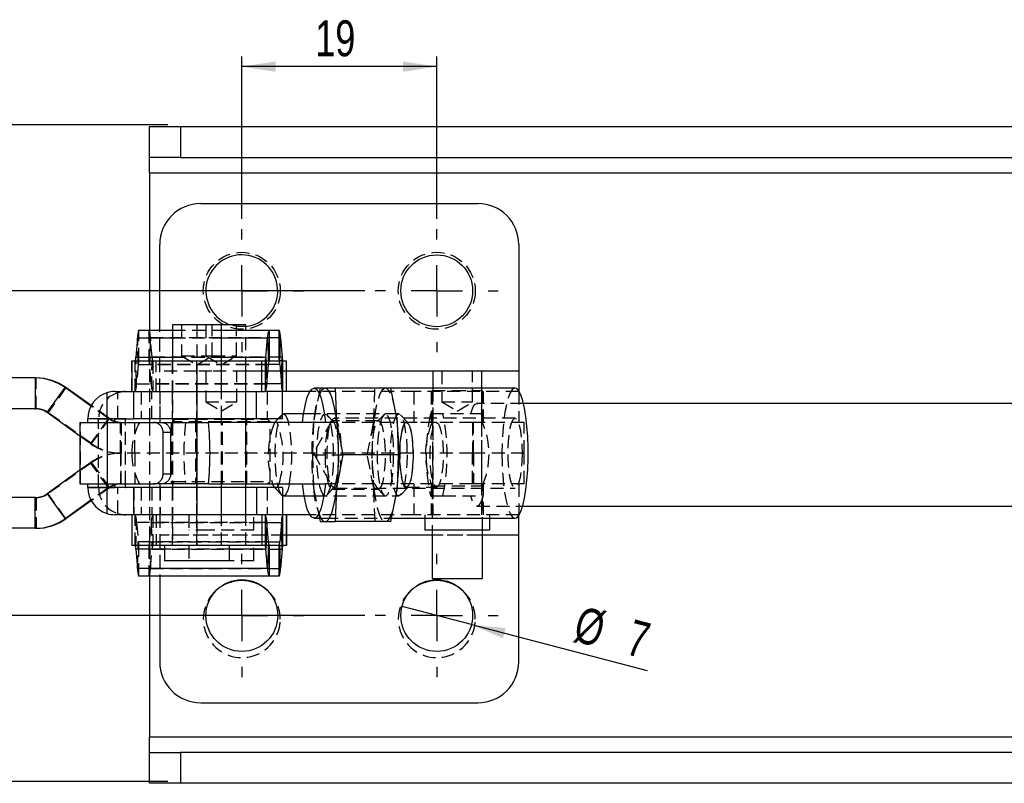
# Model space of a CAD drawing. Extents: x 32 to 389, y 23 to 292.
# Tile 3 of 8: x 94 to 190, y 108 to 182. Entities that reach past the tile are written whole.
import ezdxf

# ---------------------------------------------------------------- set-up
doc = ezdxf.new("R2010")
doc.units = 0
doc.linetypes.add('HIDDEN', pattern=[1.905, 1.27, -0.635])
doc.layers.get('0').update_dxf_attribs({"linetype": 'CONTINUOUS'})
doc.layers.add('FORMATO', color=179, linetype='CONTINUOUS')
doc.styles.add('SLDTEXTSTYLE0', font='TXT', dxfattribs={"width": 0.75})
doc.dimstyles.new('SLDDIMSTYLE1', dxfattribs={"dimtxt": 3.5, "dimasz": 3.302, "dimexe": 0, "dimexo": 0.0625, "dimgap": 0.875, "dimtad": 1, "dimdec": 0, "dimrnd": 1e-09, "dimzin": 12, "dimtxsty": 'SLDTEXTSTYLE0', "dimsah": 1, "dimcen": 0.09, "dimazin": 3, "dimtfac": 1, "dimtofl": 0, "dimtmove": 0, "dimatfit": 3, "dimtolj": 1, "dimtzin": 12})
doc.dimstyles.new('SLDDIMSTYLE2', dxfattribs={"dimtxt": 3.5, "dimasz": 3.302, "dimexe": 0, "dimexo": 0.0625, "dimgap": 0.875, "dimtad": 1, "dimdec": 3, "dimrnd": 1e-09, "dimzin": 12, "dimtxsty": 'SLDTEXTSTYLE0', "dimsah": 1, "dimcen": 0.09, "dimazin": 3, "dimtfac": 1, "dimtdec": 3, "dimtofl": 0, "dimtmove": 0, "dimatfit": 3, "dimtolj": 1, "dimtzin": 12})
doc.dimstyles.new('SLDDIMSTYLE4', dxfattribs={"dimtxt": 3.5, "dimasz": 3.302, "dimexe": 0, "dimexo": 0.0625, "dimgap": 0.875, "dimtad": 1, "dimdec": 3, "dimrnd": 1e-09, "dimzin": 12, "dimtxsty": 'SLDTEXTSTYLE0', "dimsah": 1, "dimcen": 0.09, "dimazin": 3, "dimtfac": 1, "dimtdec": 3, "dimtmove": 0, "dimatfit": 3, "dimtolj": 1, "dimtzin": 12})
doc.dimstyles.new('SLDDIMSTYLE5', dxfattribs={"dimtxt": 3.5, "dimasz": 3.302, "dimexe": 0, "dimexo": 0.0625, "dimgap": 0.875, "dimtad": 1, "dimdec": 3, "dimrnd": 1e-09, "dimzin": 12, "dimtxsty": 'SLDTEXTSTYLE0', "dimblk1": 'NONE', "dimsah": 1, "dimcen": 0, "dimazin": 3, "dimtfac": 1, "dimtdec": 3, "dimtmove": 0, "dimatfit": 3, "dimtolj": 1, "dimtzin": 12})

# ---------------------------------------------------------------- blocks, each defined once
blk = doc.blocks.new('_D_7')
at = {"layer": 'FORMATO'}
for p, q in [((115.453, 162.767), (115.453, 178.61)), ((134.453, 162.767), (134.453, 178.61)), ((134.453, 177.61), (115.453, 177.61))]:
    blk.add_line(p, q, dxfattribs=at)
for points in [[(115.453, 177.61), (118.755, 177.102), (118.755, 178.118)], [(134.453, 177.61), (131.151, 178.118), (131.151, 177.102)]]:
    blk.add_solid(points, dxfattribs=at)
at = {"layer": 'FORMATO', "insert": (122.615, 182.122), "char_height": 3.5, "attachment_point": 1, "style": 'SLDTEXTSTYLE0'}
blk.add_mtext('19', dxfattribs=at)
blk = doc.blocks.new('_D_8')
at = {"layer": 'FORMATO'}
for p, q in [((85.065, 155.767), (85.065, 166.076)), ((127.453, 155.767), (84.065, 155.767)), ((85.065, 155.767), (85.065, 124.115)), ((127.453, 124.115), (84.065, 124.115))]:
    blk.add_line(p, q, dxfattribs=at)
for points in [[(85.065, 155.767), (84.557, 152.465), (85.573, 152.465)], [(85.065, 124.115), (85.573, 127.417), (84.557, 127.417)]]:
    blk.add_solid(points, dxfattribs=at)
at = {"layer": 'FORMATO', "insert": (80.553, 160.904), "char_height": 3.5, "attachment_point": 1, "rotation": 90, "style": 'SLDTEXTSTYLE0'}
blk.add_mtext('32', dxfattribs=at)
blk = doc.blocks.new('_D_9')
at = {"layer": 'FORMATO'}
for p, q in [((108.241, 171.942), (41.94, 171.942)), ((42.94, 107.942), (42.94, 171.942)), ((108.241, 107.942), (41.94, 107.942))]:
    blk.add_line(p, q, dxfattribs=at)
for points in [[(42.94, 171.942), (42.432, 168.64), (43.448, 168.64)], [(42.94, 107.942), (43.448, 111.244), (42.432, 111.244)]]:
    blk.add_solid(points, dxfattribs=at)
at = {"layer": 'FORMATO', "insert": (38.428, 141.108), "char_height": 3.5, "attachment_point": 1, "rotation": 90, "style": 'SLDTEXTSTYLE0'}
blk.add_mtext('64', dxfattribs=at)
blk = doc.blocks.new('_D_10')
at = {"layer": 'FORMATO'}
for q in [(131.067, 125.001), (154.969, 118.746)]:
    blk.add_line((137.839, 123.229), q, dxfattribs=at)
blk.add_solid([(137.839, 123.229), (140.905, 121.901), (141.162, 122.884)], dxfattribs=at)
at = {"layer": 'FORMATO', "char_height": 3.5, "attachment_point": 1, "rotation": 345.33437, "style": 'SLDTEXTSTYLE0'}
for s, insert in [('%%c', (148.494, 125.068)), ('7', (153.614, 123.783))]:
    blk.add_mtext(s, dxfattribs=dict(at, insert=insert))
blk = doc.blocks.new('_NONE')
blk = doc.blocks.new('SW_CENTERMARKSYMBOL_6')
at = {"layer": 'FORMATO', "color": 0}
for p, q in [((0, 5), (0, 6)), ((0, 0), (0, 2.5)), ((-5, 0), (-6, 0)), ((0, 0), (-2.5, 0)), ((0, 0), (0, -2.5)), ((0, 0), (2.5, 0)), ((5, 0), (6, 0)), ((0, -5), (0, -6))]:
    blk.add_line(p, q, dxfattribs=at)
blk = doc.blocks.new('SW_CENTERMARKSYMBOL_7')
at = {"layer": 'FORMATO', "color": 0}
for p, q in [((0, 5), (0, 6)), ((0, 0), (0, 2.5)), ((-5, 0), (-6, 0)), ((0, 0), (-2.5, 0)), ((0, 0), (0, -2.5)), ((0, 0), (2.5, 0)), ((5, 0), (6, 0)), ((0, -5), (0, -6))]:
    blk.add_line(p, q, dxfattribs=at)
blk = doc.blocks.new('SW_CENTERMARKSYMBOL_8')
at = {"layer": 'FORMATO', "color": 0}
for p, q in [((0, 5), (0, 6)), ((0, 0), (0, 2.5)), ((-5, 0), (-6, 0)), ((0, 0), (-2.5, 0)), ((0, 0), (0, -2.5)), ((0, 0), (2.5, 0)), ((5, 0), (6, 0)), ((0, -5), (0, -6))]:
    blk.add_line(p, q, dxfattribs=at)
blk = doc.blocks.new('SW_CENTERMARKSYMBOL_9')
at = {"layer": 'FORMATO', "color": 0}
for p, q in [((0, 5), (0, 6)), ((0, 0), (0, 2.5)), ((-5, 0), (-6, 0)), ((0, 0), (-2.5, 0)), ((0, 0), (0, -2.5)), ((0, 0), (2.5, 0)), ((5, 0), (6, 0)), ((0, -5), (0, -6))]:
    blk.add_line(p, q, dxfattribs=at)

msp = doc.modelspace()

# ---------------------------------------------------------------- linework, layer by layer
at = {"color": 7, "linetype": 'CONTINUOUS'}
for p, q in [((106.4533, 168.7672), (106.4533, 171.7672)), ((106.4533, 171.7672), (109.4648, 171.7672)), ((109.4648, 171.7672), (109.4648, 168.7672)), ((109.4648, 171.7672), (205.6809, 171.7672)), ((109.4648, 168.7672), (106.4533, 168.7672)), ((106.4533, 167.2672), (106.4533, 168.7672)), ((109.4648, 168.7672), (205.6809, 168.7672)), ((106.4533, 167.2672), (106.4533, 151.9411)), ((111.4533, 164.2672), (138.4533, 164.2672)), ((107.4533, 151.9411), (107.4533, 160.2672)), ((142.4533, 160.2672), (142.4533, 147.9411)), ((105.434, 151.9411), (108.6984, 151.9411)), ((108.6984, 152.4411), (108.6984, 148.9411)), ((113.4609, 152.4411), (108.6984, 152.4411)), ((113.4609, 148.9411), (113.4609, 152.4411)), ((115.8345, 152.4411), (113.4609, 152.4411)), ((113.4609, 151.9411), (118.1178, 151.9411)), ((115.8345, 151.9411), (115.8345, 152.4411)), ((118.1178, 151.9411), (118.1178, 148.9411)), ((118.1178, 151.9411), (119.0796, 151.9411)), ((119.0796, 148.9411), (119.0796, 151.9411)), ((105.2889, 151.1708), (105.1261, 149.3095)), ((117.8099, 149.3095), (117.9727, 151.1708)), ((117.9727, 151.1708), (118.0484, 148.5727)), ((119.149, 148.5727), (119.2247, 151.1708)), ((119.2247, 151.1708), (119.3874, 149.3095)), ((104.7296, 148.9411), (104.7296, 145.9411)), ((104.7296, 148.9411), (117.4215, 148.9411)), ((117.4215, 145.9411), (117.4215, 148.9411)), ((117.4215, 148.9411), (117.7405, 148.9411)), ((117.7405, 148.9411), (117.7405, 145.9411)), ((117.8099, 149.3095), (117.8857, 146.7115)), ((118.1178, 148.9411), (119.0796, 148.9411)), ((119.3117, 146.7115), (119.3874, 149.3095)), ((119.4569, 145.9411), (119.4569, 148.9411)), ((119.4569, 148.9411), (119.7952, 148.9411)), ((119.7952, 145.9411), (119.7952, 148.9411)), ((119.7952, 148.9411), (119.8033, 148.9411)), ((119.8033, 145.9411), (119.8033, 148.9411)), ((117.8857, 146.7115), (118.0484, 148.5727)), ((119.149, 148.5727), (119.3117, 146.7115)), ((134.072, 147.9411), (134.072, 146.2911)), ((135.5412, 147.9411), (134.072, 147.9411)), ((138.8345, 147.9411), (135.5412, 147.9411)), ((138.8345, 146.2911), (138.8345, 147.9411)), ((142.4533, 147.9411), (142.4533, 146.0218)), ((95.3214, 147.2661), (80.7622, 147.2661)), ((95.3214, 147.2661), (95.3214, 144.2661)), ((95.3214, 147.2661), (95.4107, 147.2661)), ((96.4832, 143.894), (98.2259, 146.3359)), ((100.7475, 144.5362), (98.2259, 146.3359)), ((98.2259, 146.3359), (98.3153, 146.3359)), ((100.7725, 144.5821), (98.3153, 146.3359)), ((103.0795, 145.9411), (104.7296, 145.9411)), ((104.7296, 145.9411), (117.4215, 145.9411)), ((104.9061, 145.9411), (104.9061, 143.2911)), ((116.8722, 143.2911), (116.8722, 145.9411)), ((117.4215, 145.9411), (117.7405, 145.9411)), ((119.42, 145.9411), (117.7405, 145.9411)), ((119.42, 143.7362), (119.42, 145.9411)), ((122.0757, 145.9411), (119.42, 145.9411)), ((123.4885, 146.2911), (122.4928, 146.2911)), ((124.5915, 146.2672), (123.7232, 146.2672)), ((124.704, 143.0172), (124.5915, 146.2672)), ((129.9416, 146.2672), (124.5915, 146.2672)), ((142.0862, 146.2911), (124.6777, 146.2911)), ((129.9416, 146.2672), (130.582, 143.0172)), ((102.3089, 145.8257), (102.3089, 143.2911)), ((95.3214, 144.2661), (80.7622, 144.2661)), ((130.4493, 143.9593), (130.4365, 144.0349)), ((198.1988, 144.7672), (142.9141, 144.7672)), ((99.6811, 141.6116), (96.4832, 143.894)), ((103.0696, 143.2811), (100.4345, 143.2811)), ((100.4345, 142.9411), (100.4345, 143.2811)), ((103.0696, 142.9411), (103.0696, 143.2811)), ((104.1311, 143.2811), (103.0696, 143.2811)), ((103.0795, 143.2911), (104.9061, 143.2911)), ((104.1311, 142.9411), (104.1311, 143.2811)), ((116.8722, 143.2911), (104.9061, 143.2911)), ((106.4533, 143.2911), (106.4533, 142.9411)), ((107.4533, 143.2911), (107.4533, 142.9411)), ((108.6984, 143.2911), (108.6984, 142.9411)), ((113.4609, 142.9411), (113.4609, 143.2911)), ((115.8351, 142.9411), (115.8351, 143.2911)), ((118.9801, 143.2911), (116.8722, 143.2911)), ((119.3554, 143.6824), (118.6445, 142.9411)), ((119.3554, 143.6824), (119.5197, 143.7672)), ((122.4928, 143.7672), (119.5197, 143.7672)), ((125.3444, 139.7672), (124.704, 143.0172)), ((130.582, 143.0172), (130.6945, 139.7672)), ((99.6811, 142.9411), (99.6811, 136.9411)), ((99.6811, 142.9411), (106.846, 142.9411)), ((106.846, 142.9411), (107.5844, 142.9411)), ((107.5844, 142.9411), (112.2024, 142.9411)), ((123.6156, 142.9411), (112.2024, 142.9411)), ((108.529, 141.9411), (107.7944, 141.9411)), ((107.7944, 137.9411), (107.7944, 141.9411)), ((108.529, 137.9411), (108.529, 141.9411)), ((124.704, 136.5172), (125.3444, 139.7672)), ((130.6945, 139.7672), (125.3444, 139.7672)), ((130.6945, 139.7672), (130.582, 136.5172)), ((99.6811, 138.2706), (96.4832, 135.9882)), ((107.7944, 137.9411), (108.529, 137.9411)), ((99.6811, 136.9411), (106.846, 136.9411)), ((100.4345, 136.6011), (100.4345, 136.9411)), ((100.4345, 136.6011), (103.0696, 136.6011)), ((102.3089, 136.5911), (102.3089, 134.0565)), ((103.0696, 136.6011), (103.0696, 136.9411)), ((104.1311, 136.6011), (103.0696, 136.6011)), ((104.9061, 136.5911), (103.0795, 136.5911)), ((104.1311, 136.6011), (104.1311, 136.9411)), ((104.9061, 136.5911), (104.9061, 133.9411)), ((116.8722, 136.5911), (104.9061, 136.5911)), ((106.4533, 136.9411), (106.4533, 136.5911)), ((107.5844, 136.9411), (106.846, 136.9411)), ((107.4533, 136.9411), (107.4533, 136.5911)), ((112.2024, 136.9411), (107.5274, 136.9411)), ((108.6984, 136.9411), (108.6984, 136.5911)), ((112.2024, 136.9411), (123.6156, 136.9411)), ((113.4609, 136.5911), (113.4609, 136.9411)), ((115.8351, 136.5911), (115.8351, 136.9411)), ((116.8722, 136.5911), (116.8722, 133.9411)), ((118.6466, 136.5911), (116.8722, 136.5911)), ((118.6355, 136.6027), (119.3554, 135.852)), ((124.5915, 133.2672), (124.704, 136.5172)), ((130.582, 136.5172), (129.9416, 133.2672)), ((95.3214, 135.6161), (80.7622, 135.6161)), ((95.3214, 132.6161), (95.3214, 135.6161)), ((96.4832, 135.9882), (98.2259, 133.5463)), ((100.7475, 135.346), (98.2259, 133.5463)), ((119.42, 135.7982), (119.42, 133.9411)), ((119.5197, 135.7672), (122.4928, 135.7672)), ((130.4365, 135.4995), (130.4493, 135.5751)), ((100.7725, 135.3001), (98.3153, 133.5463)), ((142.8248, 134.7672), (198.1988, 134.7672)), ((98.2259, 133.5463), (98.3153, 133.5463)), ((104.7296, 133.9411), (103.0795, 133.9411)), ((104.7296, 133.9411), (104.7296, 130.9411)), ((117.4215, 133.9411), (104.7296, 133.9411)), ((117.4215, 133.9411), (117.4215, 130.9411)), ((117.7405, 133.9411), (117.4215, 133.9411)), ((119.42, 133.9411), (117.7405, 133.9411)), ((117.7405, 133.9411), (117.7405, 130.9411)), ((122.0757, 133.9411), (119.42, 133.9411)), ((119.4569, 130.9411), (119.4569, 133.9411)), ((119.7952, 133.9411), (119.7952, 130.9411)), ((119.8033, 130.9411), (119.8033, 133.9411)), ((122.4928, 133.5911), (123.5747, 133.5911)), ((123.022, 133.5911), (123.0858, 133.2672)), ((130.0054, 133.5911), (142.0862, 133.5911)), ((133.2783, 133.5911), (133.2783, 132.4411)), ((139.6283, 132.4411), (139.6283, 133.5911)), ((142.4533, 131.9411), (142.4533, 133.8604)), ((95.3214, 132.6161), (80.7622, 132.6161)), ((95.3214, 132.6161), (95.4107, 132.6161)), ((117.8857, 133.1708), (117.8099, 130.5727)), ((118.0484, 131.3095), (117.8857, 133.1708)), ((119.3117, 133.1708), (119.149, 131.3095)), ((119.3874, 130.5727), (119.3117, 133.1708)), ((123.0858, 133.2672), (123.5747, 133.2672)), ((123.5747, 133.2672), (124.5915, 133.2672)), ((129.9416, 133.2672), (124.5915, 133.2672)), ((135.2371, 132.4411), (133.2783, 132.4411)), ((134.0033, 132.4411), (134.0033, 127.7411)), ((139.6283, 132.4411), (135.2371, 132.4411)), ((138.9033, 127.7411), (138.9033, 132.4411)), ((142.4533, 119.615), (142.4533, 131.9411)), ((117.4215, 130.9411), (104.7296, 130.9411)), ((105.1261, 130.5727), (105.2889, 128.7115)), ((107.9046, 130.9411), (107.9046, 129.4411)), ((114.2546, 129.4411), (114.2546, 130.9411)), ((117.7405, 130.9411), (117.4215, 130.9411)), ((117.9727, 128.7115), (117.8099, 130.5727)), ((118.0484, 131.3095), (117.9727, 128.7115)), ((118.1178, 130.9411), (118.1178, 127.9411)), ((119.0796, 130.9411), (118.1178, 130.9411)), ((119.0796, 127.9411), (119.0796, 130.9411)), ((119.2247, 128.7115), (119.149, 131.3095)), ((119.3874, 130.5727), (119.2247, 128.7115)), ((119.7952, 130.9411), (119.4569, 130.9411)), ((119.8033, 130.9411), (119.7952, 130.9411)), ((117.9727, 128.7115), (105.2889, 128.7115)), ((114.2546, 129.4411), (107.9046, 129.4411)), ((118.1178, 127.9411), (105.434, 127.9411)), ((106.4533, 127.9411), (106.4533, 112.2672)), ((107.4533, 127.9411), (107.4533, 119.615)), ((119.0796, 127.9411), (118.1178, 127.9411)), ((134.0033, 127.7411), (136.0196, 127.7411)), ((136.0196, 127.7411), (138.9033, 127.7411)), ((111.4533, 115.615), (138.4533, 115.615)), ((106.4533, 110.7672), (106.4533, 112.2672)), ((106.4533, 107.7672), (106.4533, 110.7672)), ((106.4533, 110.7672), (109.4648, 110.7672)), ((109.4648, 110.7672), (109.4648, 107.7672)), ((205.6809, 110.7672), (109.4648, 110.7672)), ((109.4648, 107.7672), (106.4533, 107.7672)), ((205.6809, 107.7672), (109.4648, 107.7672))]:
    msp.add_line(p, q, dxfattribs=at)
at = {"color": 8, "linetype": 'CONTINUOUS'}
for p, q in [((106.4533, 167.2672), (195.7238, 167.2672)), ((105.2889, 151.1708), (108.6984, 151.1708)), ((113.4609, 151.1708), (117.9727, 151.1708)), ((105.1261, 149.3095), (108.6984, 149.3095)), ((113.4609, 149.3095), (117.8099, 149.3095)), ((119.149, 148.5727), (118.0484, 148.5727)), ((134.072, 147.9411), (119.8033, 147.9411)), ((142.4533, 147.9411), (138.8345, 147.9411)), ((119.3117, 146.7115), (117.8857, 146.7115)), ((117.8857, 133.1708), (119.3117, 133.1708)), ((134.0033, 131.9411), (119.8033, 131.9411)), ((142.4533, 131.9411), (138.9033, 131.9411)), ((107.9046, 130.5727), (105.1261, 130.5727)), ((117.8099, 130.5727), (114.2546, 130.5727)), ((118.0484, 131.3095), (119.149, 131.3095)), ((195.7238, 112.2672), (106.4533, 112.2672))]:
    msp.add_line(p, q, dxfattribs=at)
at = {"color": 7, "linetype": 'HIDDEN'}
for p, q in [((106.4533, 167.2672), (222.4533, 167.2672)), ((105.434, 148.9411), (105.434, 151.9411)), ((106.3958, 151.9411), (106.3958, 148.9411)), ((106.4533, 151.9411), (106.4533, 143.2911)), ((107.4533, 147.9411), (107.4533, 151.9411)), ((108.6984, 151.9411), (113.4609, 151.9411)), ((109.5796, 152.4411), (109.5796, 149.4411)), ((111.072, 152.4411), (111.072, 130.9411)), ((111.9533, 152.4411), (111.9533, 149.4411)), ((112.5796, 149.4411), (112.5796, 152.4411)), ((114.9533, 149.4411), (114.9533, 152.4411)), ((115.8345, 130.9411), (115.8345, 151.9411)), ((105.3646, 148.5727), (105.2889, 151.1708)), ((106.5409, 151.1708), (106.4652, 148.5727)), ((119.2247, 151.1708), (106.5409, 151.1708)), ((106.7036, 149.3095), (106.5409, 151.1708)), ((108.6984, 151.1708), (113.4609, 151.1708)), ((104.7377, 145.9411), (104.7377, 148.9411)), ((105.0567, 145.9411), (105.0567, 148.9411)), ((105.2018, 146.7115), (105.1261, 149.3095)), ((106.7036, 149.3095), (106.6279, 146.7115)), ((119.3874, 149.3095), (106.7036, 149.3095)), ((106.773, 148.9411), (106.773, 145.9411)), ((107.1114, 145.9411), (107.1114, 148.9411)), ((108.6796, 148.9411), (108.6796, 145.9411)), ((108.6984, 149.3095), (113.4609, 149.3095)), ((108.6984, 148.9411), (108.6984, 143.2911)), ((109.5796, 149.4411), (112.5752, 149.4411)), ((109.5796, 149.4411), (111.0796, 148.5398)), ((111.0533, 148.9411), (111.0533, 145.9411)), ((111.0796, 148.5398), (112.5796, 149.4411)), ((111.9533, 149.4411), (113.4533, 148.5398)), ((112.5752, 149.4411), (114.9533, 149.4411)), ((112.5752, 149.4411), (112.5796, 149.4411)), ((113.4533, 148.5398), (114.9533, 149.4411)), ((113.4609, 143.2911), (113.4609, 148.9411)), ((113.4796, 145.9411), (113.4796, 148.9411)), ((115.8533, 145.9411), (115.8533, 148.9411)), ((117.7405, 148.9411), (118.1178, 148.9411)), ((119.4569, 148.9411), (119.0796, 148.9411)), ((105.3646, 148.5727), (105.2018, 146.7115)), ((105.3646, 148.5727), (118.0484, 148.5727)), ((106.6279, 146.7115), (106.4652, 148.5727)), ((118.0484, 148.5727), (106.4652, 148.5727)), ((107.4533, 145.9411), (107.4533, 147.9411)), ((111.0726, 147.9411), (107.4533, 147.9411)), ((112.5417, 147.9411), (111.0726, 147.9411)), ((111.0726, 147.9411), (111.0726, 133.9411)), ((111.9539, 147.9411), (111.9539, 144.9411)), ((115.8351, 147.9411), (112.5417, 147.9411)), ((114.9539, 144.9411), (114.9539, 147.9411)), ((115.8351, 143.2911), (115.8351, 147.9411)), ((119.8033, 147.9411), (115.8351, 147.9411)), ((134.072, 147.9411), (115.8351, 147.9411)), ((134.9533, 147.9411), (134.9533, 144.9411)), ((137.9533, 144.9411), (137.9533, 147.9411)), ((142.4533, 147.9411), (138.8345, 147.9411)), ((95.4107, 144.2661), (95.4107, 147.2661)), ((98.3153, 146.3359), (96.5726, 143.894)), ((104.94, 143.2911), (104.94, 145.9411)), ((105.2018, 146.7115), (117.8857, 146.7115)), ((105.63, 145.9411), (105.63, 143.2911)), ((117.8857, 146.7115), (106.6279, 146.7115)), ((106.6916, 143.2911), (106.6916, 145.9411)), ((107.4533, 145.9411), (107.4533, 143.2911)), ((107.4878, 143.2911), (107.4878, 145.9411)), ((108.6796, 145.9411), (108.6796, 143.2911)), ((111.0533, 145.9411), (111.0533, 142.9411)), ((111.0539, 145.9411), (111.0539, 143.2911)), ((113.4796, 143.2911), (113.4796, 145.9411)), ((115.8533, 142.9411), (115.8533, 145.9411)), ((115.8539, 143.2911), (115.8539, 145.9411)), ((117.9156, 145.9411), (117.9156, 143.2911)), ((132.2119, 145.9411), (122.0757, 145.9411)), ((123.0858, 146.2672), (122.4454, 143.0172)), ((123.7232, 146.2672), (123.5747, 146.2672)), ((128.3234, 143.0172), (128.4359, 146.2672)), ((132.2119, 145.9411), (132.2119, 142.9411)), ((142.4533, 145.9411), (132.2119, 145.9411)), ((133.9033, 145.9411), (133.9033, 142.9411)), ((134.0033, 146.0411), (136.0196, 146.0411)), ((134.0033, 146.0411), (134.0033, 142.9411)), ((134.0533, 145.9411), (134.0533, 142.9411)), ((134.072, 146.2911), (134.072, 133.9411)), ((136.0196, 146.0411), (138.9033, 146.0411)), ((138.8345, 133.9411), (138.8345, 146.2911)), ((138.8533, 142.9411), (138.8533, 145.9411)), ((138.9033, 142.9411), (138.9033, 146.0411)), ((139.0033, 142.9411), (139.0033, 145.9411)), ((142.4533, 146.0218), (142.4533, 145.9411)), ((142.4533, 145.9411), (142.4533, 142.9411)), ((103.3705, 143.2911), (103.3705, 145.8257)), ((111.9539, 144.9411), (114.9539, 144.9411)), ((111.9539, 144.9411), (113.4539, 144.0398)), ((113.4539, 144.0398), (114.9539, 144.9411)), ((134.9533, 144.9411), (137.9533, 144.9411)), ((134.9533, 144.9411), (136.4533, 144.0398)), ((136.4533, 144.0398), (137.9533, 144.9411)), ((95.3214, 144.2661), (95.4107, 144.2661)), ((102.4611, 143.3132), (100.7475, 144.5362)), ((102.5505, 143.3132), (100.7725, 144.5821)), ((122.5909, 144.0349), (122.5781, 143.9593)), ((142.9141, 144.7672), (138.3617, 144.7672)), ((96.4832, 143.894), (96.5726, 143.894)), ((100.8078, 140.8713), (96.5726, 143.894)), ((101.4961, 143.2811), (100.4345, 143.2811)), ((102.4611, 143.3132), (100.7184, 140.8713)), ((100.8078, 140.8713), (102.5505, 143.3132)), ((101.4961, 143.2811), (104.1311, 143.2811)), ((101.4961, 136.6011), (101.4961, 143.2811)), ((102.4611, 143.3132), (102.5505, 143.3132)), ((108.9408, 143.2411), (108.6908, 142.9911)), ((113.4533, 142.9911), (108.6908, 142.9911)), ((108.6908, 142.9911), (108.6908, 137.1911)), ((108.9408, 143.2411), (113.4533, 143.2411)), ((110.9533, 143.2411), (110.9533, 136.9411)), ((113.4533, 143.2411), (117.9658, 143.2411)), ((118.2158, 142.9911), (113.4533, 142.9911)), ((115.9533, 136.9411), (115.9533, 143.2411)), ((118.2158, 142.9911), (117.9658, 143.2411)), ((118.2158, 137.1911), (118.2158, 142.9911)), ((119.42, 143.2911), (118.9801, 143.2911)), ((119.42, 143.2911), (119.42, 143.7362)), ((121.37, 142.9411), (121.4761, 143.7672)), ((122.4454, 143.0172), (122.3329, 139.7672)), ((124.2197, 143.1376), (122.4507, 139.9411)), ((130.7526, 143.7672), (122.4928, 143.7672)), ((124.374, 143.0203), (123.739, 143.6824)), ((128.79, 143.0907), (124.2374, 143.0907)), ((142.0862, 143.3411), (124.4521, 143.3411)), ((127.683, 139.7672), (128.3234, 143.0172)), ((129.2884, 143.6824), (128.6534, 143.0203)), ((131.6368, 142.9317), (130.9169, 143.6824)), ((135.0448, 143.7672), (133.8412, 143.7672)), ((138.9635, 143.7672), (135.0448, 143.7672)), ((99.7445, 136.9411), (99.7445, 142.9411)), ((102.3311, 142.9411), (102.3311, 136.9411)), ((102.3795, 136.9411), (102.3795, 142.9411)), ((103.6229, 139.9411), (103.6229, 142.9411)), ((103.7123, 142.9411), (103.7123, 139.9411)), ((104.1311, 136.9411), (104.1311, 142.9411)), ((105.031, 139.9411), (105.031, 142.9411)), ((106.4533, 142.9411), (106.4533, 136.9411)), ((108.5796, 142.9411), (108.5796, 136.9411)), ((108.6984, 142.9411), (108.6984, 136.9411)), ((111.0539, 142.9411), (111.0539, 139.9411)), ((113.4609, 136.9411), (113.4609, 142.9411)), ((113.5796, 136.9411), (113.5796, 142.9411)), ((115.8351, 136.9411), (115.8351, 142.9411)), ((115.8539, 139.9411), (115.8539, 142.9411)), ((118.6445, 142.9411), (118.6355, 142.9317)), ((137.9408, 142.9411), (123.6156, 142.9411)), ((134.443, 142.9172), (131.504, 142.9172)), ((134.0533, 142.9411), (134.0533, 139.9411)), ((137.9408, 142.9411), (137.9408, 139.9411)), ((142.9855, 142.9411), (137.9408, 142.9411)), ((138.0302, 139.9411), (138.0302, 142.9411)), ((138.8533, 139.9411), (138.8533, 142.9411)), ((142.9855, 139.9411), (142.9855, 142.9411)), ((100.7184, 140.8713), (99.6811, 141.6116)), ((100.7184, 140.8713), (100.8078, 140.8713)), ((103.6229, 139.9411), (103.6229, 136.9411)), ((137.9408, 139.9411), (103.6229, 139.9411)), ((103.7123, 136.9411), (103.7123, 139.9411)), ((105.031, 139.9411), (105.031, 136.9411)), ((111.0539, 139.9411), (111.0539, 136.9411)), ((115.8539, 136.9411), (115.8539, 139.9411)), ((122.3329, 139.7672), (125.3444, 139.7672)), ((122.3329, 139.7672), (122.4454, 136.5172)), ((122.4507, 139.9411), (124.2197, 136.7447)), ((128.3234, 136.5172), (127.683, 139.7672)), ((134.0533, 139.9411), (134.0533, 136.9411)), ((137.9408, 136.9411), (137.9408, 139.9411)), ((142.9855, 139.9411), (137.9408, 139.9411)), ((138.0302, 139.9411), (138.0302, 136.9411)), ((138.8533, 136.9411), (138.8533, 139.9411)), ((142.9855, 136.9411), (142.9855, 139.9411)), ((100.8078, 139.0109), (96.5726, 135.9882)), ((100.7184, 139.0109), (99.6811, 138.2706)), ((102.4611, 136.569), (100.7184, 139.0109)), ((100.7184, 139.0109), (100.8078, 139.0109)), ((100.8078, 139.0109), (102.5505, 136.569)), ((101.4961, 136.6011), (100.4345, 136.6011)), ((102.4611, 136.569), (100.7475, 135.346)), ((102.5505, 136.569), (100.7725, 135.3001)), ((104.1311, 136.6011), (101.4961, 136.6011)), ((102.4611, 136.569), (102.5505, 136.569)), ((103.3705, 134.0565), (103.3705, 136.5911)), ((104.94, 136.5911), (104.94, 133.9411)), ((105.63, 136.5911), (105.63, 133.9411)), ((106.4533, 136.5911), (106.4533, 127.9411)), ((106.6916, 136.5911), (106.6916, 133.9411)), ((107.4533, 136.5911), (107.4533, 133.9411)), ((107.4878, 136.5911), (107.4878, 133.9411)), ((108.6796, 136.5911), (108.6796, 133.9411)), ((108.6908, 137.1911), (118.2158, 137.1911)), ((108.6908, 137.1911), (108.9408, 136.9411)), ((108.6984, 136.5911), (108.6984, 130.9411)), ((111.0533, 136.9411), (111.0533, 133.9411)), ((111.0539, 136.5911), (111.0539, 133.9411)), ((113.4609, 130.9411), (113.4609, 136.5911)), ((113.4796, 133.9411), (113.4796, 136.5911)), ((115.8351, 133.9411), (115.8351, 136.5911)), ((115.8533, 133.9411), (115.8533, 136.9411)), ((115.8539, 133.9411), (115.8539, 136.5911)), ((117.9156, 136.5911), (117.9156, 133.9411)), ((117.9658, 136.9411), (118.2158, 137.1911)), ((119.42, 136.5911), (118.6466, 136.5911)), ((119.42, 136.5911), (119.42, 135.7982)), ((122.4454, 136.5172), (123.022, 133.5911)), ((137.9408, 136.9411), (123.6156, 136.9411)), ((123.739, 135.852), (124.374, 136.5141)), ((124.2374, 136.4437), (128.79, 136.4437)), ((124.4521, 136.5411), (142.0862, 136.5411)), ((128.4359, 133.2672), (128.3234, 136.5172)), ((128.6534, 136.5141), (129.2884, 135.852)), ((130.9169, 135.852), (131.6368, 136.6027)), ((131.504, 136.6172), (134.443, 136.6172)), ((132.2119, 136.9411), (132.2119, 133.9411)), ((133.9033, 136.9411), (133.9033, 133.9411)), ((134.0033, 136.7411), (138.8646, 136.7411)), ((134.0033, 136.7411), (134.0033, 132.4411)), ((134.0533, 136.9411), (134.0533, 133.9411)), ((142.9855, 136.9411), (137.9408, 136.9411)), ((138.8533, 133.9411), (138.8533, 136.9411)), ((138.8646, 136.7411), (138.9033, 136.7411)), ((138.9033, 132.4411), (138.9033, 136.7411)), ((139.0033, 133.9411), (139.0033, 136.9411)), ((142.4533, 136.9411), (142.4533, 133.9411)), ((95.3214, 135.6161), (95.4107, 135.6161)), ((95.4107, 135.6161), (95.4107, 132.6161)), ((96.4832, 135.9882), (96.5726, 135.9882)), ((98.3153, 133.5463), (96.5726, 135.9882)), ((122.4928, 135.7672), (130.7526, 135.7672)), ((122.5781, 135.5751), (122.5909, 135.4995)), ((133.8412, 135.7672), (135.0448, 135.7672)), ((135.0448, 135.7672), (138.9635, 135.7672)), ((138.3617, 134.7672), (142.8248, 134.7672)), ((104.7377, 133.9411), (104.7377, 130.9411)), ((105.0567, 130.9411), (105.0567, 133.9411)), ((106.773, 133.9411), (106.773, 130.9411)), ((107.1114, 133.9411), (107.1114, 130.9411)), ((107.4533, 133.9411), (107.4533, 131.9411)), ((108.6796, 133.9411), (108.6796, 130.9411)), ((110.2789, 133.9411), (110.2789, 132.4411)), ((111.0533, 133.9411), (111.0533, 130.9411)), ((113.4796, 130.9411), (113.4796, 133.9411)), ((115.8533, 130.9411), (115.8533, 133.9411)), ((116.6289, 132.4411), (116.6289, 133.9411)), ((132.2119, 133.9411), (122.0757, 133.9411)), ((123.5747, 133.5911), (130.0054, 133.5911)), ((142.4533, 133.9411), (132.2119, 133.9411)), ((133.2783, 133.9411), (133.2783, 133.5911)), ((139.6283, 133.5911), (139.6283, 133.9411)), ((142.4533, 133.8604), (142.4533, 133.9411)), ((105.1261, 130.5727), (105.2018, 133.1708)), ((117.8857, 133.1708), (105.2018, 133.1708)), ((105.2018, 133.1708), (105.3646, 131.3095)), ((106.4652, 131.3095), (106.6279, 133.1708)), ((106.6279, 133.1708), (106.7036, 130.5727)), ((106.6279, 133.1708), (117.8857, 133.1708)), ((112.2377, 132.4411), (110.2789, 132.4411)), ((116.6289, 132.4411), (112.2377, 132.4411)), ((142.4533, 131.9411), (107.4533, 131.9411)), ((107.4533, 131.9411), (107.4533, 127.9411)), ((119.8033, 131.9411), (107.4533, 131.9411)), ((138.9033, 131.9411), (134.0033, 131.9411)), ((105.2889, 128.7115), (105.3646, 131.3095)), ((118.0484, 131.3095), (105.3646, 131.3095)), ((105.434, 127.9411), (105.434, 130.9411)), ((106.3958, 130.9411), (106.3958, 127.9411)), ((106.4652, 131.3095), (106.5409, 128.7115)), ((106.4652, 131.3095), (118.0484, 131.3095)), ((106.5409, 128.7115), (106.7036, 130.5727)), ((106.7036, 130.5727), (119.3874, 130.5727)), ((114.2546, 130.5727), (107.9046, 130.5727)), ((110.2783, 130.9411), (110.2783, 129.4411)), ((116.6283, 129.4411), (116.6283, 130.9411)), ((118.1178, 130.9411), (117.7405, 130.9411)), ((119.0796, 130.9411), (119.4569, 130.9411)), ((106.5409, 128.7115), (119.2247, 128.7115)), ((116.6283, 129.4411), (114.2546, 129.4411)), ((222.4533, 112.2672), (106.4533, 112.2672))]:
    msp.add_line(p, q, dxfattribs=at)
at = {"color": 7, "linetype": 'HIDDEN', "flags": 128}
for points in [[(115.8345, 152.288), (115.047, 152.2909), (114.3638, 152.4411)], [(123.5747, 146.2672), (123.4045, 146.2116), (123.2372, 146.0457), (123.0757, 145.7724), (122.9227, 145.3964), (122.7809, 144.924), (122.6526, 144.3634), (122.5402, 143.7242), (122.4454, 143.0172)], [(129.4527, 146.2672), (129.2825, 146.2116), (129.1152, 146.0457), (128.9537, 145.7724), (128.8007, 145.3964), (128.6589, 144.924), (128.5306, 144.3634), (128.4182, 143.7242), (128.3234, 143.0172)], [(130.4493, 143.9593), (130.3748, 144.3634), (130.2465, 144.924), (130.1047, 145.3964), (129.9517, 145.7724), (129.7902, 146.0457), (129.6229, 146.2116), (129.4527, 146.2672)], [(142.0862, 146.2911), (142.0321, 146.2854), (141.8178, 146.1486), (141.6112, 145.8332), (141.4183, 145.3483), (141.2446, 144.7079), (141.0951, 143.9303), (140.9741, 143.038), (140.8851, 142.0565), (140.8306, 141.0143), (140.8123, 139.9411)], [(137.7598, 143.7672), (137.8962, 144.1961), (138.0445, 144.5106), (138.201, 144.7026), (138.3617, 144.7672), (138.5224, 144.7026), (138.6789, 144.5106), (138.8272, 144.1961), (138.9635, 143.7672)], [(119.3554, 135.852), (119.2635, 135.9766), (119.106, 136.3398), (118.9678, 136.8632), (118.8555, 137.5225), (118.7742, 138.2867), (118.7278, 139.1201), (118.7184, 139.9838), (118.7465, 140.8373), (118.8107, 141.6408), (118.9081, 142.3568), (119.0341, 142.9516), (119.1827, 143.3975), (119.3472, 143.6737), (119.3554, 143.6824)], [(123.5747, 135.7672), (123.4022, 135.8607), (123.2377, 136.1369), (123.0891, 136.5828), (122.9631, 137.1777), (122.8657, 137.8936), (122.8015, 138.6971), (122.7734, 139.5507), (122.7828, 140.4143), (122.8292, 141.2478), (122.9105, 142.012), (123.0228, 142.6712), (123.161, 143.1946), (123.3185, 143.5578), (123.4879, 143.7438), (123.6614, 143.7438), (123.8309, 143.5578), (123.9884, 143.1946), (124.1265, 142.6712), (124.2389, 142.012), (124.3201, 141.2478), (124.3666, 140.4143), (124.376, 139.5507), (124.3479, 138.6971), (124.2837, 137.8936), (124.1863, 137.1777), (124.0603, 136.5828), (123.9116, 136.1369), (123.7472, 135.8607), (123.5747, 135.7672)], [(123.5707, 139.7672), (123.5887, 139.0008), (123.6416, 138.2756), (123.7267, 137.6309), (123.8393, 137.1014), (123.9733, 136.7155), (124.1217, 136.4942), (124.2762, 136.4493), (124.4287, 136.5833), (124.5708, 136.889), (124.695, 137.3498), (124.7945, 137.9409), (124.864, 138.6305), (124.8997, 139.3814), (124.8997, 140.153), (124.864, 140.9039), (124.7945, 141.5935), (124.695, 142.1846), (124.5708, 142.6454), (124.4287, 142.9511), (124.2762, 143.0851), (124.1217, 143.0402), (123.9733, 142.8189), (123.8393, 142.4331), (123.7267, 141.9035), (123.6416, 141.2588), (123.5887, 140.5337), (123.5707, 139.7672)], [(124.8547, 137.1966), (124.7223, 136.8192), (124.5706, 136.5928), (124.4125, 136.5469), (124.2565, 136.6839), (124.1111, 136.9966), (123.9841, 137.468), (123.8823, 138.0728), (123.8112, 138.7782), (123.7747, 139.5464), (123.7747, 140.3358), (123.8112, 141.104), (123.8823, 141.8094), (123.9841, 142.4142), (124.1111, 142.8856), (124.2565, 143.1983), (124.4125, 143.3354), (124.5706, 143.2895), (124.7223, 143.063), (124.8595, 142.6683), (124.9747, 142.1266), (125.0617, 141.467), (125.1158, 140.7252), (125.1342, 139.9411), (125.1342, 139.9411)], [(128.79, 136.4437), (128.9437, 136.5333), (129.0892, 136.7972), (129.2185, 137.2213), (129.3248, 137.7826), (129.4022, 138.4508), (129.4466, 139.1901), (129.4556, 139.9605), (129.4287, 140.7204), (129.3674, 141.429), (129.2749, 142.0479), (129.1563, 142.544), (129.018, 142.8903), (128.8674, 143.0682), (128.7126, 143.0682), (128.5619, 142.8903), (128.4236, 142.544), (128.305, 142.0479), (128.2125, 141.429), (128.1512, 140.7204), (128.1243, 139.9605), (128.1333, 139.1901), (128.1777, 138.4508), (128.2552, 137.7826), (128.3614, 137.2213), (128.4907, 136.7972), (128.6362, 136.5333), (128.79, 136.4437)], [(129.4527, 143.7672), (129.2802, 143.6737), (129.1158, 143.3975), (128.9671, 142.9516), (128.8411, 142.3568), (128.7437, 141.6408), (128.6795, 140.8373), (128.6514, 139.9838), (128.6608, 139.1201), (128.7072, 138.2867), (128.7885, 137.5225), (128.9009, 136.8632), (129.039, 136.3398), (129.1965, 135.9766), (129.3659, 135.7907), (129.5395, 135.7907), (129.7089, 135.9766), (129.8664, 136.3398), (130.0046, 136.8632), (130.1169, 137.5225), (130.1982, 138.2867), (130.2446, 139.1201), (130.254, 139.9838), (130.2259, 140.8373), (130.1617, 141.6408), (130.0643, 142.3568), (129.9383, 142.9516), (129.7896, 143.3975), (129.6252, 143.6737), (129.4527, 143.7672)], [(131.555, 139.7672), (131.5363, 138.9073), (131.4809, 138.0877), (131.3914, 137.3465), (131.2721, 136.7186), (131.1285, 136.2332), (130.9673, 135.913), (130.796, 135.7731), (130.6228, 135.8199), (130.4556, 136.0513), (130.3023, 136.4565), (130.17, 137.0164), (130.065, 137.705), (129.9921, 138.49), (129.9548, 139.3347), (129.9548, 140.1997), (129.9921, 141.0444), (130.065, 141.8294), (130.17, 142.518), (130.3023, 143.078), (130.4556, 143.4831), (130.6228, 143.7145), (130.796, 143.7613), (130.9673, 143.6214), (131.1285, 143.3013), (131.2721, 142.8159), (131.3914, 142.1879), (131.4809, 141.4468), (131.5363, 140.6271), (131.555, 139.7672)], [(131.504, 136.5342), (131.3488, 136.6282), (131.2026, 136.9045), (131.0739, 137.3473), (130.9702, 137.9307), (130.8976, 138.6208), (130.8601, 139.3775), (130.8601, 140.1569), (130.8976, 140.9137), (130.9702, 141.6038), (131.0739, 142.1871), (131.2026, 142.6299), (131.3488, 142.9063), (131.504, 143.0002), (131.6592, 142.9063), (131.8054, 142.6299), (131.9341, 142.1871), (132.0378, 141.6038), (132.1104, 140.9137), (132.1478, 140.1569), (132.1478, 139.3775), (132.1104, 138.6208), (132.0378, 137.9307), (131.9341, 137.3473), (131.8054, 136.9045), (131.6592, 136.6282), (131.504, 136.5342)], [(142.7683, 139.9411), (142.7499, 139.157), (142.6957, 138.4152), (142.6087, 137.7556), (142.4935, 137.2139), (142.3564, 136.8192), (142.2047, 136.5928), (142.0466, 136.5469), (141.8906, 136.6839), (141.7452, 136.9966), (141.6181, 137.468), (141.5163, 138.0728), (141.4453, 138.7782), (141.4087, 139.5464), (141.4087, 140.3358), (141.4453, 141.104), (141.5163, 141.8094), (141.6181, 142.4142), (141.7452, 142.8856), (141.8906, 143.1983), (142.0466, 143.3354), (142.2047, 143.2895), (142.3564, 143.063), (142.4935, 142.6683), (142.6087, 142.1266), (142.6957, 141.467), (142.7499, 140.7252), (142.7683, 139.9411)], [(131.504, 142.9172), (131.6552, 142.8257), (131.7977, 142.5564), (131.923, 142.125), (132.0241, 141.5566), (132.0949, 140.8842), (132.1313, 140.1469), (132.1313, 139.3875), (132.0949, 138.6502), (132.0241, 137.9778), (131.923, 137.4094), (131.7977, 136.978), (131.6552, 136.7087), (131.504, 136.6172), (131.3528, 136.7087), (131.2103, 136.978), (131.0849, 137.4094), (130.9839, 137.9778), (130.9131, 138.6502), (130.8767, 139.3875), (130.8767, 140.1469), (130.9131, 140.8842), (130.9839, 141.5566), (131.0849, 142.125), (131.2103, 142.5564), (131.3528, 142.8257), (131.504, 142.9172)], [(134.443, 142.9172), (134.5942, 142.8257), (134.7367, 142.5564), (134.8621, 142.125), (134.9631, 141.5566), (135.0339, 140.8842), (135.0703, 140.1469), (135.0703, 139.3875), (135.0339, 138.6502), (134.9631, 137.9778), (134.8621, 137.4094), (134.7367, 136.978), (134.5942, 136.7087), (134.443, 136.6172), (134.2918, 136.7087), (134.1493, 136.978), (134.024, 137.4094), (133.9229, 137.9778), (133.8521, 138.6502), (133.8157, 139.3875), (133.8157, 140.1469), (133.8521, 140.8842), (133.9229, 141.5566), (134.024, 142.125), (134.1493, 142.5564), (134.2918, 142.8257), (134.443, 142.9172)], [(140.8123, 139.9411), (140.8306, 138.868), (140.8851, 137.8257), (140.9741, 136.8442), (141.0951, 135.9519), (141.2446, 135.1743), (141.4183, 134.5339), (141.6112, 134.049), (141.8178, 133.7336), (142.0321, 133.5968), (142.0862, 133.5911)], [(121.5328, 135.7672), (121.4958, 135.9887), (121.37, 136.9411)], [(128.3234, 136.5172), (128.4182, 135.8103), (128.5306, 135.171), (128.6589, 134.6104), (128.8007, 134.138), (128.9537, 133.762), (129.1152, 133.4887), (129.2825, 133.3228), (129.4527, 133.2672)], [(129.4527, 133.2672), (129.6229, 133.3228), (129.7902, 133.4887), (129.9517, 133.762), (130.1047, 134.138), (130.2465, 134.6104), (130.3748, 135.171), (130.4493, 135.5751)], [(138.9635, 135.7672), (138.8272, 135.3383), (138.6789, 135.0238), (138.5224, 134.8318), (138.3617, 134.7672), (138.201, 134.8318), (138.0445, 135.0238), (137.8962, 135.3383), (137.7598, 135.7672)]]:
    msp.add_lwpolyline(points, dxfattribs=at)
at = {"color": 7, "linetype": 'CONTINUOUS', "flags": 128}
for points in [[(121.4761, 143.7672), (121.4958, 143.8936), (121.6536, 144.7186), (121.8385, 145.3896), (122.0445, 145.885), (122.265, 146.1888), (122.4928, 146.2911), (122.7206, 146.1888), (122.9411, 145.885), (123.1471, 145.3896), (123.332, 144.7186), (123.4898, 143.8936), (123.6156, 142.9411)], [(124.704, 143.0172), (124.6092, 143.7242), (124.4967, 144.3634), (124.3685, 144.924), (124.2267, 145.3964), (124.0737, 145.7724), (123.9122, 146.0457), (123.7449, 146.2116), (123.5747, 146.2672)], [(142.0862, 133.5911), (142.248, 133.6425), (142.4592, 133.8694), (142.6597, 134.271), (142.8437, 134.8357), (143.0059, 135.5473), (143.1416, 136.3853), (143.247, 137.3255), (143.319, 138.341), (143.3555, 139.4026), (143.3555, 140.4796), (143.319, 141.5412), (143.247, 142.5567), (143.1416, 143.4969), (143.0059, 144.3349), (142.8437, 145.0465), (142.6597, 145.6112), (142.4592, 146.0128), (142.248, 146.2397), (142.0862, 146.2911)], [(130.582, 143.0172), (130.4872, 143.7242), (130.4493, 143.9593)], [(118.6355, 142.9317), (118.7683, 143.0002), (118.8917, 142.9411)], [(119.5197, 143.7672), (119.6922, 143.6737), (119.8566, 143.3975), (120.0053, 142.9516), (120.0081, 142.9411)], [(119.0833, 136.9411), (119.0697, 136.9045), (118.9235, 136.6282), (118.7683, 136.5342), (118.6131, 136.6282), (118.4669, 136.9045), (118.4533, 136.9411)], [(120.0876, 136.9411), (120.0715, 136.8632), (119.9334, 136.3398), (119.7759, 135.9766), (119.6064, 135.7907), (119.4329, 135.7907), (119.3554, 135.852)], [(123.6156, 136.9411), (123.4898, 135.9887), (123.332, 135.1636), (123.1471, 134.4926), (122.9411, 133.9972), (122.7206, 133.6935), (122.4928, 133.5911), (122.265, 133.6935), (122.0445, 133.9972), (121.8385, 134.4926), (121.6536, 135.1636), (121.5328, 135.7672)], [(123.5747, 133.2672), (123.7449, 133.3228), (123.9122, 133.4887), (124.0737, 133.762), (124.2267, 134.138), (124.3685, 134.6104), (124.4967, 135.171), (124.6092, 135.8103), (124.704, 136.5172)], [(130.4493, 135.5751), (130.4872, 135.8103), (130.582, 136.5172)]]:
    msp.add_lwpolyline(points, dxfattribs=at)
at = {"color": 7, "linetype": 'HIDDEN'}
for centre in [(115.4533, 155.7672), (134.4533, 155.7672)]:
    msp.add_circle(centre, 3.75, dxfattribs=at)
at = {"color": 7, "linetype": 'CONTINUOUS'}
for centre in [(134.4533, 155.7672), (115.4533, 124.115), (134.4533, 124.115)]:
    msp.add_circle(centre, 3.5, dxfattribs=at)
for centre, radius, start, end in [((111.4533, 160.2672), 4, 90, 180), ((138.4533, 160.2672), 4, 0, 90), ((115.4533, 155.7672), 3.5, 90, 251.863224), ((115.4533, 155.7672), 3.5, 276.253556, 90), ((106.9754, 151.2519), 1.6885, 155.908357, 182.753138), ((119.6592, 151.2519), 1.6885, 155.908349, 182.753079), ((117.5381, 151.2519), 1.6885, 357.246854, 24.091651), ((104.3195, 149.2708), 0.8076, 335.908559, 2.752755), ((117.0033, 149.2707), 0.8076, 335.908319, 2.753135), ((118.855, 148.6115), 0.8075, 155.9081, 182.753301), ((118.3424, 148.6115), 0.8075, 357.246804, 24.091795), ((120.1941, 149.2707), 0.8076, 177.246865, 204.091681), ((95.3214, 142.2663), 4.9998, 54.483908, 89.999957), ((95.4107, 142.2663), 4.9998, 54.483959, 89.999907), ((103.0796, 143.31), 2.6312, 90.001582, 107.032291), ((116.1991, 146.6304), 1.6885, 335.908313, 2.753115), ((120.9983, 146.6304), 1.6885, 177.246885, 204.091687), ((103.0927, 143.2858), 2.6581, 107.148943, 180.100341), ((95.3214, 142.2662), 1.9999, 54.483998, 89.999885), ((103.0795, 143.2811), 0.00997, 90.166652, 180.15039), ((104.1411, 143.2811), 0.00997, 90.166652, 180.15039), ((94.9144, 139.7672), 29.9664, 353.773742, 6.226258), ((100.7924, 139.7672), 29.9663, 353.773735, 6.226265), ((82.8076, 139.9411), 29.5475, 354.172644, 5.827356), ((103.0927, 136.5965), 2.6581, 179.899659, 252.851057), ((103.0795, 136.6011), 0.00997, 179.84961, 269.833348), ((104.1411, 136.6011), 0.00997, 179.84961, 269.833348), ((95.3214, 137.616), 1.9999, 270.000115, 305.516002), ((95.3214, 137.6159), 4.9998, 270.000043, 305.516092), ((95.4107, 137.6159), 4.9998, 270.000093, 305.516041), ((103.0796, 136.5723), 2.6312, 252.967709, 269.998418), ((116.1991, 133.2519), 1.6885, 357.246885, 24.091687), ((120.9983, 133.2519), 1.6885, 155.908313, 182.753115), ((123.7018, 133.8437), 0.5903, 205.334457, 257.570028), ((104.3195, 130.6115), 0.8076, 357.247245, 24.091441), ((117.0033, 130.6115), 0.8076, 357.246865, 24.091681), ((118.855, 131.2707), 0.8075, 177.246699, 204.0919), ((118.3424, 131.2707), 0.8075, 335.908205, 2.753196), ((120.1941, 130.6115), 0.8076, 155.908319, 182.753135), ((106.9754, 128.6304), 1.6885, 177.246862, 204.091643), ((119.6592, 128.6304), 1.6885, 177.246921, 204.091651), ((117.5381, 128.6304), 1.6885, 335.908349, 2.753146), ((115.4533, 123.7672), 3.75, 47.837245, 132.162755), ((134.4533, 123.7672), 3.75, 47.837245, 132.162755), ((111.4533, 119.615), 4, 180, 270), ((138.4533, 119.615), 4, 270, 0)]:
    msp.add_arc(centre, radius, start, end, dxfattribs=at)
at = {"color": 7, "linetype": 'HIDDEN'}
for centre, radius, start, end in [((104.8543, 151.2519), 1.6885, 357.246976, 24.091529), ((106.1712, 148.6115), 0.8076, 155.908341, 182.752921), ((105.6586, 148.6115), 0.8076, 357.247079, 24.091659), ((107.5103, 149.2708), 0.8076, 177.247245, 204.091441), ((104.1412, 143.31), 2.6312, 90.001582, 107.032291), ((103.5153, 146.6304), 1.6885, 335.908435, 2.75306), ((108.3145, 146.6304), 1.6885, 177.246826, 204.091679), ((104.1542, 143.2858), 2.6581, 107.148947, 180.100391), ((95.4107, 142.2662), 1.9999, 54.483907, 89.999923), ((103.6229, 144.941), 1.9999, 234.484017, 269.999886), ((103.7123, 144.941), 1.9999, 234.483891, 269.999959), ((152.235, 139.7672), 29.9664, 173.773745, 186.226255), ((158.113, 139.7672), 29.9663, 173.773738, 186.226262), ((152.5234, 139.7672), 19.1056, 167.915005, 192.084995), ((116.3626, 139.7672), 19.1056, 347.915005, 12.084995), ((111.0796, 139.9411), 6.35, 151.807139, 180), ((139.3517, 139.9411), 29.5475, 174.172644, 185.827356), ((126.9832, 139.6798), 8.9588, 158.716184, 197.800014), ((110.0426, 139.6555), 9.4394, 343.287718, 20.369273), ((104.3279, 139.7328), 16.005, 349.954763, 11.563655), ((141.0706, 139.8411), 7.7173, 156.315848, 203.684152), ((131.836, 139.8411), 7.7173, 336.315848, 23.684152), ((103.6229, 144.9409), 4.9998, 234.483894, 269.999969), ((103.7123, 144.9409), 4.9998, 234.483918, 269.999946), ((103.6229, 134.9413), 4.9998, 90.000031, 125.516106), ((103.7123, 134.9413), 4.9998, 90.000054, 125.516082), ((111.0796, 139.9411), 6.35, 180, 208.192861), ((111.0206, 139.857), 14.1139, 352.246551, 0.341509), ((104.1542, 136.5964), 2.6581, 179.899609, 252.851053), ((103.6229, 134.9412), 1.9999, 90.000114, 125.515983), ((103.7123, 134.9412), 1.9999, 90.000041, 125.516109), ((130.5078, 136.9564), 8.0743, 183.118172, 204.632179), ((95.4107, 137.616), 1.9999, 270.000077, 305.516093), ((104.1412, 136.5723), 2.6312, 252.967709, 269.998418), ((103.5153, 133.2519), 1.6885, 357.24694, 24.091565), ((108.3145, 133.2519), 1.6885, 155.908321, 182.753174), ((106.1712, 131.2708), 0.8076, 177.247079, 204.091659), ((105.6586, 131.2708), 0.8076, 335.908341, 2.752921), ((107.5103, 130.6115), 0.8076, 155.908559, 182.752755), ((104.8543, 128.6304), 1.6885, 335.908471, 2.753024), ((115.4533, 123.7672), 3.75, 132.162755, 0), ((115.4533, 123.7672), 3.75, 0, 47.837245), ((134.4533, 123.7672), 3.75, 132.162755, 0), ((134.4533, 123.7672), 3.75, 0, 47.837245)]:
    msp.add_arc(centre, radius, start, end, dxfattribs=at)
at = {"color": 7, "linetype": 'CONTINUOUS'}
for points, knots in [([(107.7944, 141.9411), (107.7838, 142.0535), (107.7625, 142.2784), (107.5972, 142.578), (107.3556, 142.804), (107.0895, 142.924), (106.9155, 142.9362), (106.846, 142.9411)], [0, 0, 0, 0, 0.21450848, 0.42901939, 0.64345303, 0.85759131, 1, 1, 1, 1]), ([(107.5844, 142.9411), (107.6885, 142.9302), (107.8968, 142.9084), (108.1798, 142.7373), (108.3956, 142.4848), (108.5121, 142.2034), (108.5242, 142.0163), (108.529, 141.9411)], [0, 0, 0, 0, 0.2142821, 0.4286069, 0.6421753, 0.8560758, 1, 1, 1, 1]), ([(106.846, 136.9411), (106.9511, 136.9521), (107.1614, 136.974), (107.4457, 137.1457), (107.6618, 137.3987), (107.7777, 137.68), (107.7896, 137.8665), (107.7944, 137.9411)], [0, 0, 0, 0, 0.2144531, 0.4289328, 0.6429689, 0.8572007, 1, 1, 1, 1]), ([(108.529, 137.9411), (108.5184, 137.8287), (108.4971, 137.6039), (108.332, 137.3043), (108.0912, 137.0784), (107.8263, 136.9583), (107.6537, 136.946), (107.5844, 136.9411)], [0, 0, 0, 0, 0.2143756, 0.4287548, 0.6430026, 0.8567453, 1, 1, 1, 1])]:
    msp.add_open_spline(points, degree=3, knots=knots, dxfattribs=at)

# ---------------------------------------------------------------- block references
at = {"layer": 'FORMATO'}
for name, p in [('SW_CENTERMARKSYMBOL_6', (115.4533, 155.7672)), ('SW_CENTERMARKSYMBOL_7', (134.4533, 155.7672)), ('SW_CENTERMARKSYMBOL_9', (115.4533, 124.115)), ('SW_CENTERMARKSYMBOL_8', (134.4533, 124.115))]:
    msp.add_blockref(name, p, dxfattribs=at)

# ---------------------------------------------------------------- dimensions: what is measured, and where the dimension line sits
dim = msp.add_linear_dim(base=(115.4533, 177.6102), p1=(134.4533, 161.7672), p2=(115.4533, 161.7672), dimstyle='SLDDIMSTYLE4', dxfattribs=at)
dim.commit()
dim.dimension.update_dxf_attribs({"geometry": '_D_7', "text_midpoint": (125.2014, 177.6102), "dimtype": 160})
for base, p1, p2, dimstyle, picture, middle in [((42.9402, 171.9422), (109.2414, 107.9422), (109.2414, 171.9422), 'SLDDIMSTYLE2', '_D_9', (42.9402, 143.6938)), ((85.0652, 124.115), (128.4533, 155.7672), (128.4533, 124.115), 'SLDDIMSTYLE1', '_D_8', (85.0652, 163.4898))]:
    dim = msp.add_linear_dim(base=base, p1=p1, p2=p2, angle=90, dimstyle=dimstyle, dxfattribs=at)
    dim.commit()
    dim.dimension.update_dxf_attribs({"geometry": picture, "text_midpoint": middle, "dimtype": 160})
dim = msp.add_diameter_dim_2p(p1=(131.0673, 125.0011), p2=(137.8393, 123.2289), dimstyle='SLDDIMSTYLE5', dxfattribs=at)
dim.commit()
dim.dimension.update_dxf_attribs({"geometry": '_D_10', "text_midpoint": (151.3781, 119.6857), "dimtype": 163})

doc.saveas('drawing.dxf')
